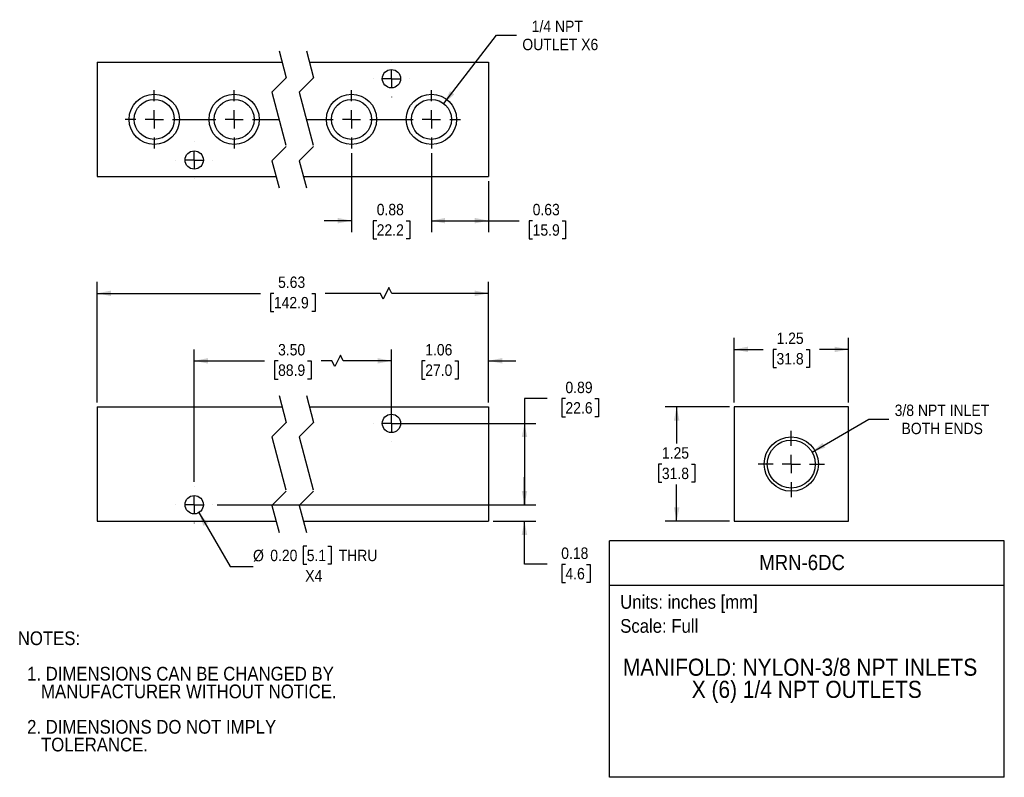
# Model space of a CAD drawing. Header units: inches. Extents: x 0.2 to 11, y 0 to 8.3.
import ezdxf
from ezdxf.enums import TextEntityAlignment as Align

# ---------------------------------------------------------------- set-up
doc = ezdxf.new("R2010")
doc.units = ezdxf.units.IN
doc.header["$MEASUREMENT"] = 0
doc.linetypes.add('SLD-Center', pattern=[0.7500000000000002, 0.6000000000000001, -0.05, 0.05, -0.05])
doc.linetypes.add('SLD-Solid', pattern=[0])
doc.layers.add('CENTER', color=40, linetype='SLD-Center')
doc.layers.add('SLD-DEFPOINTS', color=7, linetype='Continuous')
doc.layers.add('DIMENSIONS', color=140, linetype='SLD-Solid', lineweight=25)
doc.layers.add('TEXT', color=140, linetype='SLD-Solid', lineweight=25)
doc.styles.add('SLDTEXTSTYLE0', font='GOTHIC.TTF', dxfattribs={"width": 0.913})
doc.dimstyles.new('SLDDIMSTYLE0', dxfattribs={"dimtxt": 0.125, "dimasz": 0.15, "dimexe": 0, "dimexo": 0.0625, "dimgap": 0.03125, "dimtad": 0, "dimtih": 1, "dimtoh": 1, "dimrnd": 1e-09, "dimdsep": 46, "dimtxsty": 'SLDTEXTSTYLE0', "dimsah": 1, "dimcen": 0.09, "dimadec": 0, "dimazin": 2, "dimtfac": 1, "dimtmove": 0, "dimatfit": 0, "dimfxl": 0, "dimfrac": 2, "dimtolj": 1, "dimtzin": 12, "dimarcsym": 0})
doc.dimstyles.new('SLDDIMSTYLE1', dxfattribs={"dimtxt": 0.125, "dimasz": 0.15, "dimexe": 0, "dimexo": 0.0625, "dimgap": 0.03125, "dimtad": 0, "dimtih": 1, "dimtoh": 1, "dimrnd": 1e-09, "dimdsep": 46, "dimtxsty": 'SLDTEXTSTYLE0', "dimsah": 1, "dimcen": 0.09, "dimadec": 0, "dimazin": 2, "dimtfac": 1, "dimtofl": 0, "dimtmove": 0, "dimatfit": 3, "dimfxl": 0, "dimfrac": 2, "dimtolj": 1, "dimtzin": 12, "dimarcsym": 0})
doc.dimstyles.new('SLDDIMSTYLE2', dxfattribs={"dimtxt": 0.125, "dimasz": 0.15, "dimexe": 0, "dimexo": 0.0625, "dimgap": 0.03125, "dimtad": 0, "dimtih": 1, "dimtoh": 1, "dimrnd": 1e-09, "dimzin": 12, "dimdsep": 46, "dimtxsty": 'SLDTEXTSTYLE0', "dimsah": 1, "dimcen": 0.09, "dimadec": 0, "dimazin": 3, "dimtfac": 1, "dimtmove": 0, "dimatfit": 0, "dimfxl": 0, "dimfrac": 2, "dimtolj": 1, "dimtzin": 12, "dimarcsym": 0})
doc.dimstyles.new('SLDDIMSTYLE3', dxfattribs={"dimtxt": 0.125, "dimasz": 0.15, "dimexe": 0, "dimexo": 0.0625, "dimgap": 0.03125, "dimtad": 0, "dimtih": 1, "dimtoh": 1, "dimrnd": 1e-09, "dimzin": 0, "dimdsep": 46, "dimtxsty": 'SLDTEXTSTYLE0', "dimsah": 1, "dimcen": 0, "dimadec": 0, "dimazin": 0, "dimtfac": 1, "dimtofl": 0, "dimtmove": 0, "dimatfit": 3, "dimfxl": 0, "dimfrac": 2, "dimtolj": 1, "dimtzin": 12, "dimarcsym": 0})
doc.dimstyles.new('SLDDIMSTYLE4', dxfattribs={"dimtxt": 0.125, "dimasz": 0.15, "dimexe": 0, "dimexo": 0.0625, "dimgap": 0.03125, "dimtad": 0, "dimtih": 1, "dimtoh": 1, "dimrnd": 1e-09, "dimzin": 12, "dimdsep": 46, "dimtxsty": 'SLDTEXTSTYLE0', "dimsah": 1, "dimcen": 0.09, "dimadec": 0, "dimazin": 3, "dimtfac": 1, "dimtofl": 0, "dimtmove": 0, "dimatfit": 3, "dimfxl": 0, "dimfrac": 2, "dimtolj": 1, "dimtzin": 12, "dimarcsym": 0})
doc.dimstyles.new('SLDDIMSTYLE5', dxfattribs={"dimtxt": 0.125, "dimasz": 0.15, "dimexe": 0, "dimexo": 0.0625, "dimgap": 0.03125, "dimtad": 0, "dimtih": 1, "dimtoh": 1, "dimrnd": 1e-09, "dimzin": 4, "dimdsep": 46, "dimtxsty": 'SLDTEXTSTYLE0', "dimsah": 1, "dimcen": 0.09, "dimadec": 0, "dimazin": 1, "dimtfac": 1, "dimtofl": 0, "dimtmove": 0, "dimatfit": 3, "dimfxl": 0, "dimfrac": 2, "dimtolj": 1, "dimtzin": 12, "dimarcsym": 0})
doc.dimstyles.new('SLDDIMSTYLE6', dxfattribs={"dimtxt": 0.125, "dimasz": 0.15, "dimexe": 0, "dimexo": 0.0625, "dimgap": 0.03125, "dimtad": 0, "dimtih": 1, "dimtoh": 1, "dimrnd": 1e-09, "dimzin": 12, "dimdsep": 46, "dimtxsty": 'SLDTEXTSTYLE0', "dimsah": 1, "dimcen": 0, "dimadec": 0, "dimazin": 3, "dimtfac": 1, "dimtofl": 0, "dimtmove": 0, "dimatfit": 3, "dimfxl": 0, "dimfrac": 2, "dimtolj": 1, "dimtzin": 12, "dimarcsym": 0})
doc.dimstyles.new('SLDDIMSTYLE7', dxfattribs={"dimtxt": 0.125, "dimasz": 0.15, "dimexe": 0, "dimexo": 0.0625, "dimgap": 0.03125, "dimtad": 0, "dimtih": 1, "dimtoh": 1, "dimrnd": 1e-09, "dimzin": 12, "dimdsep": 46, "dimtxsty": 'SLDTEXTSTYLE0', "dimsah": 1, "dimcen": 0, "dimadec": 0, "dimazin": 3, "dimtfac": 1, "dimtofl": 0, "dimtmove": 0, "dimatfit": 3, "dimfxl": 0, "dimfrac": 2, "dimtolj": 1, "dimtzin": 12, "dimarcsym": 0})

# ---------------------------------------------------------------- blocks, each defined once
blk = doc.blocks.new('Block1')
at = {"layer": 'TEXT'}
for p, q in [((11.00009725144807, 2.589111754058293), (6.678903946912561, 2.589111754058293)), ((6.678903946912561, 0.0001052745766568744), (6.678903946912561, 2.589111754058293)), ((11.00009725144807, 0.0001052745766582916), (11.00009725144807, 2.589111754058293)), ((6.678903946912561, 2.102243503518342), (11.00009725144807, 2.102243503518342)), ((11.00009725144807, 0.0001052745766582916), (6.678903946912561, 0.0001052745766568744))]:
    blk.add_line(p, q, dxfattribs=at)
at = {"layer": 'TEXT', "char_height": 0.15, "attachment_point": 1, "style": 'SLDTEXTSTYLE0'}
for s, insert in [('Units: inches [mm]', (6.794784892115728, 1.994942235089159)), ('Scale: Full', (6.794784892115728, 1.732113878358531))]:
    blk.add_mtext(s, dxfattribs=dict(at, insert=insert))
at = {"layer": 'TEXT', "color": 140, "style": 'SLDTEXTSTYLE0', "width": 0.913}
for tag, height, p in [('AUTOATTR0', 0.1666666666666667, (8.316862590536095, 2.218620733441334)), ('AUTOATTR1_0', 0.1875, (6.824262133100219, 1.055416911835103)), ('AUTOATTR1_1', 0.1875, (7.578038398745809, 0.8129689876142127))]:
    blk.add_attdef(tag, text='', height=height, dxfattribs=at).set_placement(p, align=Align.BOTTOM_LEFT)
blk = doc.blocks.new('SW_NOTE_0')
at = {"layer": 'TEXT', "color": 0, "char_height": 0.15, "attachment_point": 1, "style": 'SLDTEXTSTYLE0'}
for s, insert in [('NOTES:', (0, 0.1916015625)), ('  1. DIMENSIONS CAN BE CHANGED BY     ', (0, -0.196315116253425)), ('     MANUFACTURER WITHOUT NOTICE.', (0, -0.3902734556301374)), ('  2. DIMENSIONS DO NOT IMPLY ', (0, -0.7781901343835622)), ('     TOLERANCE.', (0, -0.9721484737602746))]:
    blk.add_mtext(s, dxfattribs=dict(at, insert=insert))
blk = doc.blocks.new('_D')
at = {"layer": 'DIMENSIONS'}
for p, q in [((5.746827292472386, 2.984225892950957), (5.746827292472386, 3.284225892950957)), ((2.381296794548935, 2.984225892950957), (5.871827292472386, 2.984225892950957)), ((5.403126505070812, 2.80422589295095), (5.871827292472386, 2.80422589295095)), ((5.746827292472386, 2.331784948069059), (5.746827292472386, 2.80422589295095)), ((5.996827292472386, 2.331784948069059), (5.746827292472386, 2.331784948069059)), ((6.195274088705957, 2.330830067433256), (6.157188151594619, 2.330830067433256)), ((6.157188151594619, 2.330830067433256), (6.157188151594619, 2.132392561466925)), ((6.42617685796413, 2.330830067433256), (6.464262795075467, 2.330830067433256)), ((6.464262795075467, 2.330830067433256), (6.464262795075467, 2.132392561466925)), ((6.157188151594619, 2.132392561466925), (6.195274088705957, 2.132392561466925)), ((6.464262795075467, 2.132392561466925), (6.42617685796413, 2.132392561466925))]:
    blk.add_line(p, q, dxfattribs=at)
for points in [[(5.746827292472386, 2.984225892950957), (5.776827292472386, 3.134225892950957), (5.716827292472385, 3.134225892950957)], [(5.746827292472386, 2.80422589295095), (5.716827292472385, 2.65422589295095), (5.776827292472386, 2.65422589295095)]]:
    blk.add_solid(points, dxfattribs=at)
at = {"layer": 'DIMENSIONS', "char_height": 0.125, "attachment_point": 1, "style": 'SLDTEXTSTYLE0'}
for s, insert in [('0.18', (6.149093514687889, 2.515888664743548)), ('4.6', (6.195274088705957, 2.292060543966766))]:
    blk.add_mtext(s, dxfattribs=dict(at, insert=insert))
blk = doc.blocks.new('_D_1')
at = {"layer": 'DIMENSIONS'}
for p, q in [((5.996827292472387, 4.146670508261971), (5.746827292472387, 4.146670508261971)), ((5.746827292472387, 4.146670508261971), (5.746827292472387, 3.874225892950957)), ((6.195274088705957, 4.145715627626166), (6.157188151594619, 4.145715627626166)), ((6.157188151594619, 4.145715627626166), (6.157188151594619, 3.947278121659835)), ((6.518537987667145, 4.145715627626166), (6.556623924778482, 4.145715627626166)), ((6.556623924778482, 4.145715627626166), (6.556623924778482, 3.947278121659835)), ((6.157188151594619, 3.947278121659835), (6.195274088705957, 3.947278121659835)), ((6.556623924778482, 3.947278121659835), (6.518537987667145, 3.947278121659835)), ((4.340626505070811, 3.874225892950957), (5.871827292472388, 3.874225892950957)), ((5.746827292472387, 3.874225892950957), (5.746827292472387, 2.984225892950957)), ((2.381296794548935, 2.984225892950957), (5.871827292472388, 2.984225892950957))]:
    blk.add_line(p, q, dxfattribs=at)
for points in [[(5.746827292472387, 3.874225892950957), (5.716827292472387, 3.724225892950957), (5.776827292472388, 3.724225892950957)], [(5.746827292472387, 2.984225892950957), (5.776827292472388, 3.134225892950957), (5.716827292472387, 3.134225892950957)]]:
    blk.add_solid(points, dxfattribs=at)
at = {"layer": 'DIMENSIONS', "char_height": 0.125, "attachment_point": 1, "style": 'SLDTEXTSTYLE0'}
for s, insert in [('0.89', (6.195274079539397, 4.330774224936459)), ('22.6', (6.195274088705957, 4.106946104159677))]:
    blk.add_mtext(s, dxfattribs=dict(at, insert=insert))
blk = doc.blocks.new('_D_2')
at = {"layer": 'DIMENSIONS'}
for p, q in [((4.290626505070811, 4.124725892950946), (4.290626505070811, 4.684147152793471)), ((5.353126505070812, 4.10422589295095), (5.353126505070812, 4.684147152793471)), ((4.290626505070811, 4.559147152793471), (3.990626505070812, 4.559147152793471)), ((4.66024457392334, 4.558192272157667), (4.622158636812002, 4.558192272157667)), ((4.622158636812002, 4.558192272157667), (4.622158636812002, 4.359754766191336)), ((4.983508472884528, 4.558192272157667), (5.021594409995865, 4.558192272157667)), ((5.021594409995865, 4.558192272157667), (5.021594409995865, 4.359754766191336)), ((5.353126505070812, 4.559147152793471), (5.653126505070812, 4.559147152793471)), ((4.622158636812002, 4.359754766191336), (4.66024457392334, 4.359754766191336)), ((5.021594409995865, 4.359754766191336), (4.983508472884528, 4.359754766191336))]:
    blk.add_line(p, q, dxfattribs=at)
for points in [[(4.290626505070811, 4.559147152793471), (4.140626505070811, 4.589147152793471), (4.140626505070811, 4.52914715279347)], [(5.353126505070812, 4.559147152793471), (5.503126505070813, 4.52914715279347), (5.503126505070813, 4.589147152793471)]]:
    blk.add_solid(points, dxfattribs=at)
at = {"layer": 'DIMENSIONS', "char_height": 0.125, "attachment_point": 1, "style": 'SLDTEXTSTYLE0'}
for s, insert in [('1.06', (4.66024456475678, 4.74325086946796)), ('27.0', (4.66024457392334, 4.519422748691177))]:
    blk.add_mtext(s, dxfattribs=dict(at, insert=insert))
blk = doc.blocks.new('_D_3')
at = {"layer": 'DIMENSIONS'}
for p, q in [((2.181324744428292, 2.897351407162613), (2.525037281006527, 2.306394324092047)), ((3.362988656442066, 2.530222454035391), (3.324902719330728, 2.530222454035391)), ((3.324902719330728, 2.530222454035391), (3.324902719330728, 2.33178494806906)), ((3.593891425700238, 2.530222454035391), (3.631977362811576, 2.530222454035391)), ((3.631977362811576, 2.530222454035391), (3.631977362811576, 2.33178494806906)), ((2.525037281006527, 2.306394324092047), (2.775037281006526, 2.306394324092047)), ((3.324902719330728, 2.33178494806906), (3.362988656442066, 2.33178494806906)), ((3.631977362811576, 2.33178494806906), (3.593891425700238, 2.33178494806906))]:
    blk.add_line(p, q, dxfattribs=at)
blk.add_solid([(2.181324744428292, 2.897351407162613), (2.23080691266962, 2.752605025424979), (2.282672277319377, 2.782770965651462)], dxfattribs=at)
at = {"layer": 'DIMENSIONS', "char_height": 0.125, "attachment_point": 1, "style": 'SLDTEXTSTYLE0'}
for s, insert in [('%%c', (2.775037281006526, 2.489543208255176)), ('0.20', (2.963552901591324, 2.491452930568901)), ('5.1', (3.362988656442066, 2.491452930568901)), (' THRU', (3.670063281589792, 2.491452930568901)), ('X4', (3.346334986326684, 2.267624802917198))]:
    blk.add_mtext(s, dxfattribs=dict(at, insert=insert))
blk = doc.blocks.new('_D_4')
at = {"layer": 'DIMENSIONS'}
for p, q in [((1.068296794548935, 4.10422589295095), (1.068296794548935, 5.422914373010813)), ((5.353126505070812, 4.10422589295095), (5.353126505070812, 5.422914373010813)), ((1.068296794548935, 5.297914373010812), (2.855181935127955, 5.297914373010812)), ((3.002899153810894, 5.296959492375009), (2.964813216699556, 5.296959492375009)), ((2.964813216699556, 5.296959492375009), (2.964813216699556, 5.098521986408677)), ((3.418524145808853, 5.296959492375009), (3.45661008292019, 5.296959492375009)), ((3.45661008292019, 5.296959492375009), (3.45661008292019, 5.098521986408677)), ((4.169419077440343, 5.297914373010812), (3.566241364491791, 5.297914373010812)), ((4.200669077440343, 5.235414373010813), (4.169419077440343, 5.297914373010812)), ((4.263169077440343, 5.360414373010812), (4.200669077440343, 5.235414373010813)), ((4.294419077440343, 5.297914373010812), (4.263169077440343, 5.360414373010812)), ((5.353126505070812, 5.297914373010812), (4.294419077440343, 5.297914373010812)), ((2.964813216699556, 5.098521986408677), (3.002899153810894, 5.098521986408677)), ((3.45661008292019, 5.098521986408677), (3.418524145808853, 5.098521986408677))]:
    blk.add_line(p, q, dxfattribs=at)
for points in [[(1.068296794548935, 5.297914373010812), (1.218296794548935, 5.267914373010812), (1.218296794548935, 5.327914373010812)], [(5.353126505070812, 5.297914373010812), (5.203126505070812, 5.327914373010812), (5.203126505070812, 5.267914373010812)]]:
    blk.add_solid(points, dxfattribs=at)
at = {"layer": 'DIMENSIONS', "char_height": 0.125, "attachment_point": 1, "style": 'SLDTEXTSTYLE0'}
for s, insert in [('5.63', (3.049079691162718, 5.4820180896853)), ('142.9', (3.002899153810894, 5.258189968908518))]:
    blk.add_mtext(s, dxfattribs=dict(at, insert=insert))
blk = doc.blocks.new('_D_5')
at = {"layer": 'DIMENSIONS'}
for p, q in [((2.130796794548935, 3.234725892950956), (2.130796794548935, 4.684147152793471)), ((4.290626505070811, 3.924225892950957), (4.290626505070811, 4.684147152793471)), ((2.130796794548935, 4.559147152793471), (2.901362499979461, 4.559147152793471)), ((3.049079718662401, 4.558192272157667), (3.010993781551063, 4.558192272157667)), ((3.010993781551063, 4.558192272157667), (3.010993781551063, 4.359754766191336)), ((3.372343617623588, 4.558192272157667), (3.410429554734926, 4.558192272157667)), ((3.410429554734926, 4.558192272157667), (3.410429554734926, 4.359754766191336)), ((3.638169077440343, 4.559147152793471), (3.520060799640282, 4.559147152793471)), ((3.669419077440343, 4.496647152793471), (3.638169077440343, 4.559147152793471)), ((3.731919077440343, 4.621647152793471), (3.669419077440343, 4.496647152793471)), ((3.763169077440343, 4.559147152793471), (3.731919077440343, 4.621647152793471)), ((4.290626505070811, 4.559147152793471), (3.763169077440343, 4.559147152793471)), ((3.010993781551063, 4.359754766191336), (3.049079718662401, 4.359754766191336)), ((3.410429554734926, 4.359754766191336), (3.372343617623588, 4.359754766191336))]:
    blk.add_line(p, q, dxfattribs=at)
for points in [[(2.130796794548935, 4.559147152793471), (2.280796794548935, 4.52914715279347), (2.280796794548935, 4.589147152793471)], [(4.290626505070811, 4.559147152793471), (4.140626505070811, 4.589147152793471), (4.140626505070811, 4.52914715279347)]]:
    blk.add_solid(points, dxfattribs=at)
at = {"layer": 'DIMENSIONS', "char_height": 0.125, "attachment_point": 1, "style": 'SLDTEXTSTYLE0'}
for s, insert in [('3.50', (3.04907970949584, 4.74325086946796)), ('88.9', (3.049079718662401, 4.519422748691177))]:
    blk.add_mtext(s, dxfattribs=dict(at, insert=insert))
blk = doc.blocks.new('SW_CENTERMARKSYMBOL_0')
at = {"layer": 'CENTER', "color": 0}
for p, q in [((0, 0.199999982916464), (0, 0.2004999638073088)), ((-0.199999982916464, 0), (-0.2004999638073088, 0)), ((0, 0), (-0.09999999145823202, 0)), ((0, 0), (0, 0.09999999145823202)), ((0, 0), (0, -0.09999999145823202)), ((0, 0), (0.09999999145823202, 0)), ((0.199999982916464, 0), (0.2004999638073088, 0)), ((0, -0.2000000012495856), (0, -0.2005000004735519))]:
    blk.add_line(p, q, dxfattribs=at)
blk = doc.blocks.new('SW_CENTERMARKSYMBOL_1')
at = {"layer": 'CENTER', "color": 0}
for p, q in [((0, 0.2000000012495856), (0, 0.2005000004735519)), ((-0.199999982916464, 0), (-0.2004999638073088, 0)), ((0, 0), (-0.09999999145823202, 0)), ((0, 0), (0, 0.09999999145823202)), ((0, 0), (0, -0.09999999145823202)), ((0, 0), (0.09999999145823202, 0)), ((0.199999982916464, 0), (0.2004999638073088, 0)), ((0, -0.199999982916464), (0, -0.2004999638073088))]:
    blk.add_line(p, q, dxfattribs=at)
blk = doc.blocks.new('_D_6')
at = {"layer": 'DIMENSIONS'}
for p, q in [((7.992897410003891, 4.05422589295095), (7.287976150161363, 4.05422589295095)), ((7.412976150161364, 4.05422589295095), (7.412976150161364, 3.654008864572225)), ((7.251344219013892, 3.428271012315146), (7.213258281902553, 3.428271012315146)), ((7.213258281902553, 3.428271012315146), (7.213258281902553, 3.229833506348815)), ((7.574608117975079, 3.428271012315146), (7.612694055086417, 3.428271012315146)), ((7.612694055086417, 3.428271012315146), (7.612694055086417, 3.229833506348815)), ((7.213258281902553, 3.229833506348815), (7.251344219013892, 3.229833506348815)), ((7.412976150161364, 2.80422589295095), (7.412976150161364, 3.204442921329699)), ((7.612694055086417, 3.229833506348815), (7.574608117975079, 3.229833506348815)), ((7.992897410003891, 2.80422589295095), (7.287976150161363, 2.80422589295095))]:
    blk.add_line(p, q, dxfattribs=at)
for points in [[(7.412976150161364, 4.05422589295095), (7.382976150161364, 3.90422589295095), (7.442976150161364, 3.90422589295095)], [(7.412976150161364, 2.80422589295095), (7.442976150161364, 2.95422589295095), (7.382976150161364, 2.95422589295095)]]:
    blk.add_solid(points, dxfattribs=at)
at = {"layer": 'DIMENSIONS', "char_height": 0.125, "attachment_point": 1, "style": 'SLDTEXTSTYLE0'}
for s, insert in [('1.25', (7.251344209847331, 3.613329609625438)), ('31.8', (7.251344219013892, 3.389501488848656))]:
    blk.add_mtext(s, dxfattribs=dict(at, insert=insert))
blk = doc.blocks.new('_D_7')
at = {"layer": 'DIMENSIONS'}
for p, q in [((8.04289741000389, 4.10422589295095), (8.04289741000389, 4.809147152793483)), ((9.29289741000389, 4.104225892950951), (9.29289741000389, 4.809147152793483)), ((8.04289741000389, 4.684147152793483), (8.35854826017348, 4.684147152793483)), ((8.506265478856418, 4.683192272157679), (8.46817954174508, 4.683192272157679)), ((8.46817954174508, 4.683192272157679), (8.46817954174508, 4.484754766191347)), ((8.829529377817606, 4.683192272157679), (8.867615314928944, 4.683192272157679)), ((8.867615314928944, 4.683192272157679), (8.867615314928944, 4.484754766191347)), ((9.29289741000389, 4.684147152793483), (8.9772465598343, 4.684147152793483)), ((8.46817954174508, 4.484754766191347), (8.506265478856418, 4.484754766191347)), ((8.867615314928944, 4.484754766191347), (8.829529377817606, 4.484754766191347))]:
    blk.add_line(p, q, dxfattribs=at)
for points in [[(8.04289741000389, 4.684147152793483), (8.19289741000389, 4.654147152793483), (8.19289741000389, 4.714147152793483)], [(9.29289741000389, 4.684147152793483), (9.14289741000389, 4.714147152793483), (9.14289741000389, 4.654147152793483)]]:
    blk.add_solid(points, dxfattribs=at)
at = {"layer": 'DIMENSIONS', "char_height": 0.125, "attachment_point": 1, "style": 'SLDTEXTSTYLE0'}
for s, insert in [('1.25', (8.506265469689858, 4.868250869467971)), ('31.8', (8.506265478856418, 4.644422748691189))]:
    blk.add_mtext(s, dxfattribs=dict(at, insert=insert))
blk = doc.blocks.new('_D_8')
at = {"layer": 'DIMENSIONS'}
for p, q in [((8.895229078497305, 3.560475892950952), (9.51855081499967, 3.920350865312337)), ((9.51855081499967, 3.920350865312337), (9.73730081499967, 3.920350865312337))]:
    blk.add_line(p, q, dxfattribs=at)
blk.add_solid([(8.895229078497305, 3.560475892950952), (9.04013288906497, 3.609495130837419), (9.01013288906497, 3.661456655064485)], dxfattribs=at)
at = {"layer": 'DIMENSIONS', "char_height": 0.125, "attachment_point": 1, "style": 'SLDTEXTSTYLE0'}
for s, insert in [('3/8 NPT INLET', (9.79980081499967, 4.080018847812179)), ('BOTH ENDS', (9.87480088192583, 3.881581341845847))]:
    blk.add_mtext(s, dxfattribs=dict(at, insert=insert))
blk = doc.blocks.new('SW_CENTERMARKSYMBOL_2')
at = {"layer": 'CENTER', "color": 0}
for p, q in [((0, 0.2), (0, 0.3624999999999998)), ((-0.2, 0), (-0.3624999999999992, 0)), ((0, 0), (-0.09999999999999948, 0)), ((0, 0), (0, 0.1)), ((0, 0), (0, -0.1)), ((0, 0), (0.1000000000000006, 0)), ((0.2, 0), (0.3625000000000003, 0)), ((0, -0.2), (0, -0.3625000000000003))]:
    blk.add_line(p, q, dxfattribs=at)
blk = doc.blocks.new('_D_9')
at = {"layer": 'DIMENSIONS'}
for p, q in [((4.728126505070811, 6.833527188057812), (4.728126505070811, 5.968459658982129)), ((5.353126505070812, 6.527527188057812), (5.353126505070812, 5.968459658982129)), ((4.728126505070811, 6.09345965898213), (5.353126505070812, 6.09345965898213)), ((5.353126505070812, 6.09345965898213), (5.688561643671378, 6.09345965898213)), ((5.836278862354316, 6.092504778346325), (5.798192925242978, 6.092504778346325)), ((5.798192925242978, 6.092504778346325), (5.798192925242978, 5.894067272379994)), ((6.159542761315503, 6.092504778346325), (6.197628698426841, 6.092504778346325)), ((6.197628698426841, 6.092504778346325), (6.197628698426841, 5.894067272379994)), ((5.798192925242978, 5.894067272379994), (5.836278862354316, 5.894067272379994)), ((6.197628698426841, 5.894067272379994), (6.159542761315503, 5.894067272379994))]:
    blk.add_line(p, q, dxfattribs=at)
for points in [[(4.728126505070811, 6.09345965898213), (4.878126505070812, 6.06345965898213), (4.878126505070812, 6.123459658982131)], [(5.353126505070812, 6.09345965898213), (5.203126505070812, 6.123459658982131), (5.203126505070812, 6.06345965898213)]]:
    blk.add_solid(points, dxfattribs=at)
at = {"layer": 'DIMENSIONS', "char_height": 0.125, "attachment_point": 1, "style": 'SLDTEXTSTYLE0'}
for s, insert in [('0.63', (5.836278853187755, 6.277563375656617)), ('15.9', (5.836278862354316, 6.053735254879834))]:
    blk.add_mtext(s, dxfattribs=dict(at, insert=insert))
blk = doc.blocks.new('_D_10')
at = {"layer": 'DIMENSIONS'}
for p, q in [((3.853126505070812, 6.833527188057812), (3.853126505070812, 5.968459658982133)), ((4.728126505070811, 6.833527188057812), (4.728126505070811, 5.968459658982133)), ((3.853126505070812, 6.093459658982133), (3.553126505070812, 6.093459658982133)), ((4.12899457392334, 6.09250477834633), (4.090908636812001, 6.09250477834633)), ((4.090908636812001, 6.09250477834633), (4.090908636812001, 5.894067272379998)), ((4.452258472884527, 6.09250477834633), (4.490344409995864, 6.09250477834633)), ((4.490344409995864, 6.09250477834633), (4.490344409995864, 5.894067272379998)), ((4.728126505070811, 6.093459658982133), (5.028126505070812, 6.093459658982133)), ((4.090908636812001, 5.894067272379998), (4.12899457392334, 5.894067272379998)), ((4.490344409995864, 5.894067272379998), (4.452258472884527, 5.894067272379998))]:
    blk.add_line(p, q, dxfattribs=at)
for points in [[(3.853126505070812, 6.093459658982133), (3.703126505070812, 6.123459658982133), (3.703126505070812, 6.063459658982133)], [(4.728126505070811, 6.093459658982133), (4.878126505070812, 6.063459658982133), (4.878126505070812, 6.123459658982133)]]:
    blk.add_solid(points, dxfattribs=at)
at = {"layer": 'DIMENSIONS', "char_height": 0.125, "attachment_point": 1, "style": 'SLDTEXTSTYLE0'}
for s, insert in [('0.88', (4.128994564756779, 6.277563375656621)), ('22.2', (4.12899457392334, 6.053735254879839))]:
    blk.add_mtext(s, dxfattribs=dict(at, insert=insert))
blk = doc.blocks.new('_D_11')
at = {"layer": 'DIMENSIONS'}
for p, q in [((4.862312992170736, 7.375602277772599), (5.442062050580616, 8.123368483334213)), ((5.442062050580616, 8.123368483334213), (5.660812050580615, 8.123368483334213))]:
    blk.add_line(p, q, dxfattribs=at)
blk.add_solid([(4.862312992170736, 7.375602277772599), (4.97793046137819, 7.475765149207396), (4.930512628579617, 7.512528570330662)], dxfattribs=at)
at = {"layer": 'DIMENSIONS', "char_height": 0.125, "attachment_point": 1, "style": 'SLDTEXTSTYLE0'}
for s, insert in [('1/4 NPT', (5.826176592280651, 8.283036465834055)), ('OUTLET X6', (5.723312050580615, 8.084598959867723))]:
    blk.add_mtext(s, dxfattribs=dict(at, insert=insert))
blk = doc.blocks.new('SW_CENTERMARKSYMBOL_3')
at = {"layer": 'CENTER', "color": 0}
for p, q in [((0, 0.199999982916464), (0, 0.2004999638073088)), ((-0.199999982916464, 0), (-0.2004999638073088, 0)), ((0, 0), (-0.09999999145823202, 0)), ((0, 0), (0, 0.09999999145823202)), ((0, 0), (0, -0.09999999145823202)), ((0, 0), (0.09999999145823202, 0)), ((0.199999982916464, 0), (0.2004999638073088, 0)), ((0, -0.2000000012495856), (0, -0.2005000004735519))]:
    blk.add_line(p, q, dxfattribs=at)
blk = doc.blocks.new('SW_CENTERMARKSYMBOL_4')
at = {"layer": 'CENTER', "color": 0}
for p, q in [((0, 0.2000000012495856), (0, 0.2005000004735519)), ((-0.199999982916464, 0), (-0.2004999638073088, 0)), ((0, 0), (-0.09999999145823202, 0)), ((0, 0), (0, 0.09999999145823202)), ((0, 0), (0, -0.09999999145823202)), ((0, 0), (0.09999999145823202, 0)), ((0.199999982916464, 0), (0.2004999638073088, 0)), ((0, -0.199999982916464), (0, -0.2004999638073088))]:
    blk.add_line(p, q, dxfattribs=at)
blk = doc.blocks.new('SW_CENTERMARKSYMBOL_5')
at = {"layer": 'CENTER', "color": 0}
for p, q in [((-0.8749999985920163, 0.2000000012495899), (-0.8749999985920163, 0.3190000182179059)), ((0, 0.2000000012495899), (0, 0.3190000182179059)), ((1.284829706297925, 0.2000000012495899), (1.284829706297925, 0.3190000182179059)), ((2.159829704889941, 0.2000000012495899), (2.159829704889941, 0.3190000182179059)), ((-1.07499998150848, 0), (-1.193999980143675, 0)), ((-0.8749999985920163, 0), (-0.9749999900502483, 0)), ((-0.8749999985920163, 0), (-0.8749999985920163, 0.1000000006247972)), ((-0.8749999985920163, 0), (-0.8749999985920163, -0.1000000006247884)), ((-0.8749999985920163, 0), (-0.7750000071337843, 0)), ((-0.6750000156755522, 0), (-0.199999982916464, 0)), ((0, 0), (-0.09999999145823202, 0)), ((0, 0), (0, 0.1000000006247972)), ((0, 0), (0, -0.1000000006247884)), ((0, 0), (0.09999999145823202, 0)), ((0.199999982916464, 0), (0.4913245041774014, 0)), ((0.7913245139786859, 0), (1.084829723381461, 0)), ((1.284829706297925, 0), (1.184829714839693, 0)), ((1.284829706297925, 0), (1.284829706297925, 0.1000000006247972)), ((1.284829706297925, 0), (1.284829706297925, -0.1000000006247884)), ((1.284829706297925, 0), (1.384829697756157, 0)), ((1.484829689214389, 0), (1.959829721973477, 0)), ((2.159829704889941, 0), (2.059829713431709, 0)), ((2.159829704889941, 0), (2.159829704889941, 0.1000000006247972)), ((2.159829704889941, 0), (2.159829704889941, -0.1000000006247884)), ((2.159829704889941, 0), (2.259829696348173, 0)), ((2.359829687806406, 0), (2.4788296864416, 0)), ((-0.8749999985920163, -0.2000000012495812), (-0.8749999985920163, -0.3190000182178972)), ((0, -0.2000000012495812), (0, -0.3190000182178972)), ((1.284829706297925, -0.2000000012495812), (1.284829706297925, -0.3190000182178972)), ((2.159829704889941, -0.2000000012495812), (2.159829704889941, -0.3190000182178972))]:
    blk.add_line(p, q, dxfattribs=at)

msp = doc.modelspace()

# ---------------------------------------------------------------- linework, layer by layer
for p, q in [((1.068296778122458, 7.827527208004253), (3.092843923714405, 7.827527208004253)), ((1.068296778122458, 7.827527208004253), (1.068296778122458, 6.57752716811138)), ((3.392843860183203, 7.827527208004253), (5.353126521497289, 7.827527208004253)), ((5.353126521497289, 7.827527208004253), (5.353126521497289, 6.57752716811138)), ((1.068296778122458, 6.57752716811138), (3.026398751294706, 6.57752716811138)), ((3.326398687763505, 6.57752716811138), (5.353126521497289, 6.57752716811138)), ((1.068296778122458, 4.054225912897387), (1.068296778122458, 2.804225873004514)), ((1.068296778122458, 4.054225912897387), (3.092843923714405, 4.054225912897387)), ((3.392843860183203, 4.054225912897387), (5.353126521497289, 4.054225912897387)), ((5.353126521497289, 4.054225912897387), (5.353126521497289, 2.804225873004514)), ((8.04289741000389, 4.05422589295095), (8.04289741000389, 2.80422589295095)), ((9.29289741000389, 4.05422589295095), (8.04289741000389, 4.05422589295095)), ((9.29289741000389, 2.804225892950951), (9.29289741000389, 4.05422589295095)), ((1.068296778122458, 2.804225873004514), (3.026398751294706, 2.804225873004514)), ((3.326398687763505, 2.804225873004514), (5.353126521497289, 2.804225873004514)), ((8.04289741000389, 2.80422589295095), (9.29289741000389, 2.804225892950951))]:
    msp.add_line(p, q)
for centre, radius in [((4.290626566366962, 7.647527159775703), 0.1005000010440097), ((1.693296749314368, 7.202527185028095), 0.2750000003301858), ((2.568296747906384, 7.202527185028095), 0.2750000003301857), ((3.853126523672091, 7.202527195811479), 0.2749999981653), ((4.728126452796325, 7.202527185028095), 0.2750000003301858), ((1.693296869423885, 7.202527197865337), 0.2190000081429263), ((2.568296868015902, 7.202527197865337), 0.2190000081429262), ((3.853126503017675, 7.202527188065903), 0.2190000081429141), ((4.728126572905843, 7.202527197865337), 0.2190000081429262), ((2.13079671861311, 6.757527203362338), 0.1004999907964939), ((4.290626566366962, 3.874225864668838), 0.1005000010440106), ((8.66789741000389, 3.429225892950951), 0.2974999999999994), ((8.66789741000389, 3.429225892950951), 0.2624999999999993), ((2.13079671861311, 2.984225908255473), 0.1004999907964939)]:
    msp.add_circle(centre, radius)
at = {"layer": 'CENTER', "color": 40}
for p, q in [((3.059621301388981, 7.952527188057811), (3.138361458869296, 7.656267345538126)), ((3.359621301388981, 7.952527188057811), (3.438361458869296, 7.656267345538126)), ((3.138361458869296, 7.656267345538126), (2.980881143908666, 7.498787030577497)), ((3.438361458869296, 7.656267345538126), (3.280881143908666, 7.498787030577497)), ((2.980881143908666, 7.498787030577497), (3.138361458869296, 6.906267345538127)), ((3.280881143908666, 7.498787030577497), (3.438361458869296, 6.906267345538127)), ((3.138361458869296, 6.906267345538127), (2.980881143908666, 6.748787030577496)), ((3.438361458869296, 6.906267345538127), (3.280881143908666, 6.748787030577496)), ((2.980881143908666, 6.748787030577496), (3.059621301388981, 6.452527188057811)), ((3.280881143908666, 6.748787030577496), (3.359621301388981, 6.452527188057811)), ((3.059621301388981, 4.179225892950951), (3.138361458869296, 3.882966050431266)), ((3.359621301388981, 4.179225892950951), (3.438361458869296, 3.882966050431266)), ((3.138361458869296, 3.882966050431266), (2.980881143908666, 3.725485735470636)), ((3.438361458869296, 3.882966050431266), (3.280881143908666, 3.725485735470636)), ((2.980881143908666, 3.725485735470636), (3.138361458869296, 3.132966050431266)), ((3.280881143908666, 3.725485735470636), (3.438361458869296, 3.132966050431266)), ((3.138361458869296, 3.132966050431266), (2.980881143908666, 2.975485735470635)), ((3.438361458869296, 3.132966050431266), (3.280881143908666, 2.975485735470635)), ((2.980881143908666, 2.975485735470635), (3.059621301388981, 2.67922589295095)), ((3.280881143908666, 2.975485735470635), (3.359621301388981, 2.67922589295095))]:
    msp.add_line(p, q, dxfattribs=at)

# ---------------------------------------------------------------- block references
at = {"layer": 'CENTER'}
for name, p in [('SW_CENTERMARKSYMBOL_3', (4.290626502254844, 7.64752719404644)), ('SW_CENTERMARKSYMBOL_5', (2.568296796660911, 7.202527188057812)), ('SW_CENTERMARKSYMBOL_4', (2.130796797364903, 6.757527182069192)), ('SW_CENTERMARKSYMBOL_0', (4.290626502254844, 3.874225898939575)), ('SW_CENTERMARKSYMBOL_2', (8.66789741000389, 3.429225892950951)), ('SW_CENTERMARKSYMBOL_1', (2.130796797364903, 2.984225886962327))]:
    msp.add_blockref(name, p, dxfattribs=at)
at = {"layer": 'SLD-DEFPOINTS'}
ref = msp.add_blockref('Block1', (0, 0), dxfattribs=at)
ref.add_attrib('AUTOATTR0', 'MRN-6DC', dxfattribs={"layer": 'TEXT', "height": 0.1666666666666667, "style": 'SLDTEXTSTYLE0', "width": 0.913}).set_placement((8.316862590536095, 2.218620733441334), align=Align.BOTTOM_LEFT)
ref.add_attrib('AUTOATTR1_0', 'MANIFOLD: NYLON-3/8 NPT INLETS ', dxfattribs={"layer": 'TEXT', "height": 0.1875, "style": 'SLDTEXTSTYLE0', "width": 0.913}).set_placement((6.824262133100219, 1.055416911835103), align=Align.BOTTOM_LEFT)
ref.add_attrib('AUTOATTR1_1', 'X (6) 1/4 NPT OUTLETS', dxfattribs={"layer": 'TEXT', "height": 0.1875, "style": 'SLDTEXTSTYLE0', "width": 0.913}).set_placement((7.578038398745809, 0.8129689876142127), align=Align.BOTTOM_LEFT)
at = {"layer": 'TEXT'}
msp.add_blockref('SW_NOTE_0', (0.1995883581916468, 1.405850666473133), dxfattribs=at)

# ---------------------------------------------------------------- dimensions: what is measured, and where the dimension line sits
at = {"layer": 'DIMENSIONS'}
for p1, p2, text, dimstyle, picture, middle in [((4.593940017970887, 7.029452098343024), (4.862312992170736, 7.375602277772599), '1/4 NPT\\POUTLET X6', 'SLDDIMSTYLE7', '_D_11', (6.124527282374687, 8.123368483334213)), ((8.440565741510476, 3.29797589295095), (8.895229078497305, 3.560475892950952), '3/8 NPT INLET\\PBOTH ENDS', 'SLDDIMSTYLE6', '_D_8', (10.32037376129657, 3.920350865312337))]:
    dim = msp.add_diameter_dim_2p(p1=p1, p2=p2, text=text, dimstyle=dimstyle, override={"dimpost": '<>'}, dxfattribs=at)
    dim.commit()
    dim.dimension.update_dxf_attribs({"geometry": picture, "text_midpoint": middle, "dimtype": 163})
for base, p1, p2, dimstyle, picture, middle in [((4.728126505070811, 6.093459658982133), (3.853126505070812, 6.883527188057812), (4.728126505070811, 6.883527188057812), 'SLDDIMSTYLE0', '_D_10', (4.290626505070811, 6.093459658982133)), ((4.728126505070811, 6.093459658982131), (5.353126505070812, 6.577527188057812), (4.728126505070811, 6.883527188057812), 'SLDDIMSTYLE1', '_D_9', (5.997910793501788, 6.093459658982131)), ((8.04289741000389, 4.684147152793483), (9.29289741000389, 4.054225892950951), (8.04289741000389, 4.05422589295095), 'SLDDIMSTYLE4', '_D_7', (8.66789741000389, 4.684147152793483)), ((5.353126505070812, 4.559147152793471), (4.290626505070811, 4.074725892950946), (5.353126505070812, 4.05422589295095), 'SLDDIMSTYLE2', '_D_2', (4.821876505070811, 4.559147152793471))]:
    dim = msp.add_linear_dim(base=base, p1=p1, p2=p2, dimstyle=dimstyle, dxfattribs=at)
    dim.commit()
    dim.dimension.update_dxf_attribs({"geometry": picture, "text_midpoint": middle, "dimtype": 160})
for base, p1, p2, text, dimstyle, picture, middle in [((5.353126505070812, 5.297914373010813), (1.068296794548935, 4.05422589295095), (5.353126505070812, 4.05422589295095), '5.63', 'SLDDIMSTYLE4', '_D_4', (3.210711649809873, 5.297914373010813)), ((4.290626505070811, 4.559147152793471), (2.130796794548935, 3.184725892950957), (4.290626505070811, 3.874225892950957), '3.50', 'SLDDIMSTYLE5', '_D_5', (3.210711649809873, 4.559147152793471))]:
    dim = msp.add_linear_dim(base=base, p1=p1, p2=p2, text=text, dimstyle=dimstyle, dxfattribs=at)
    dim.commit()
    dim.dimension.update_dxf_attribs({"geometry": picture, "text_midpoint": middle, "dimtype": 160})
for base, p1, p2, dimstyle, picture, middle in [((5.746827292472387, 2.984225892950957), (4.290626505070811, 3.874225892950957), (2.331296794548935, 2.984225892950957), 'SLDDIMSTYLE1', '_D_1', (5.746827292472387, 4.146670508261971)), ((7.412976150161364, 2.804225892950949), (8.04289741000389, 4.05422589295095), (8.04289741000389, 2.80422589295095), 'SLDDIMSTYLE4', '_D_6', (7.412976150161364, 3.42922589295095)), ((5.746827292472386, 2.984225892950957), (5.353126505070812, 2.80422589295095), (2.331296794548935, 2.984225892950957), 'SLDDIMSTYLE0', '_D', (5.746827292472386, 2.331784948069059))]:
    dim = msp.add_linear_dim(base=base, p1=p1, p2=p2, angle=90.0000000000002, dimstyle=dimstyle, dxfattribs=at)
    dim.commit()
    dim.dimension.update_dxf_attribs({"geometry": picture, "text_midpoint": middle, "dimtype": 160})
dim = msp.add_diameter_dim_2p(p1=(2.080268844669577, 3.0711003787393), p2=(2.181324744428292, 2.897351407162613), text='<> THRU\\PX4', dimstyle='SLDDIMSTYLE3', dxfattribs=at)
dim.commit()
dim.dimension.update_dxf_attribs({"geometry": '_D_3', "text_midpoint": (3.443296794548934, 2.331784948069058), "dimtype": 163})

doc.saveas('drawing.dxf')
